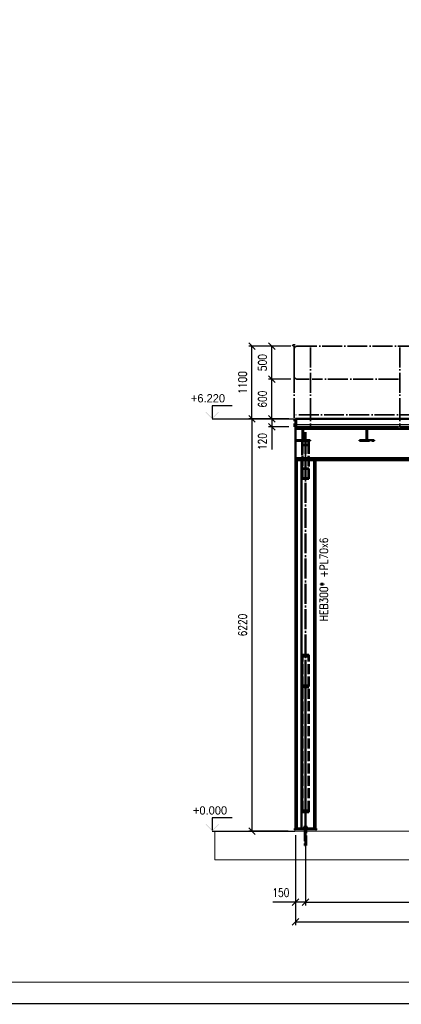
# Paper-space layout 'Layout1' of a CAD drawing. Extents: x -2 to 1033, y -36 to 596.
# Tile 21 of 64: x 305 to 420, y 0 to 297. Entities that reach past the tile are written whole.
import ezdxf
from ezdxf.enums import TextEntityAlignment as Align

# ---------------------------------------------------------------- set-up
doc = ezdxf.new("R2010")
doc.units = 0
doc.linetypes.add('ACAD_ISO02W100', pattern=[15, 12, -3])
doc.linetypes.add('ACAD_ISO04W100', pattern=[30.5, 24, -3, 0.5, -3])
doc.layers.get('0').update_dxf_attribs({"linetype": 'CONTINUOUS'})
doc.layers.get('DEFPOINTS').update_dxf_attribs({"color": 132, "linetype": 'CONTINUOUS'})
doc.layers.add('AS_INS_ON', color=7, linetype='CONTINUOUS')
doc.layers.add('RAMECEK_HP', color=251, linetype='CONTINUOUS')
for name, color, linetype, lineweight in [('SS_1.ET-HALA_TaO-PODLAHA', 9, 'CONTINUOUS', 13), ('SS_2.ET-HALA_TaO-MOULDSHOP-HLAVNI_NOSNIK', 32, 'CONTINUOUS', 50), ('SS_2.ET-HALA_TaO-MOULDSHOP-PODLAH.NOSNIK', 160, 'CONTINUOUS', 50), ('SS_2.ET-HALA_TaO-MOULDSHOP-PODLAHA', 9, 'CONTINUOUS', 5), ('SS_2.ET-HALA_TaO-MOULDSHOP-PODLAHA_LEM', 140, 'CONTINUOUS', 50), ('SS_2.ET-HALA_TaO-MOULDSHOP-PODLAHA_ZABRADLI', 20, 'CONTINUOUS', 35), ('SS_2.ET-HALA_TaO-MOULDSHOP-SLOUP', 212, 'CONTINUOUS', 50), ('SS_2.ET-HALA_TaO-MOULDSHOP-SV.ZTUZENI', 163, 'CONTINUOUS', 50), ('SS_2.ET-HALA_TaO-PODLITI', 9, 'CONTINUOUS', 13), ('SS_KOTY', 3, 'CONTINUOUS', 25), ('SS_POPIS_PROFILU_S355', 2, 'CONTINUOUS', 35)]:
    doc.layers.add(name, color=color, linetype=linetype, lineweight=lineweight)
doc.styles.add('ROMANS', font='romans.shx', dxfattribs={"width": 0.8})
doc.styles.add('romans.shx', font='romans.shx', dxfattribs={"height": 5})
doc.dimstyles.new('A-1_(2.5)_50AS', dxfattribs={"dimtxt": 2.5, "dimasz": 2, "dimexe": 1, "dimexo": 2, "dimgap": 0, "dimtad": 0, "dimdec": 1, "dimlfac": 50, "dimrnd": 1, "dimtxsty": 'ROMANS', "dimblk1": 'OBLIQUE', "dimblk2": 'OBLIQUE', "dimsah": 1, "dimcen": 2, "dimclrd": 256, "dimclre": 256, "dimclrt": 256, "dimadec": 1, "dimazin": 2, "dimtfac": 0.714286, "dimtdec": 1, "dimtmove": 0, "dimatfit": 3, "dimldrblk": 'OPEN', "dimfxl": 1, "dimtvp": 1.142857, "dimtfill": 1, "dimtolj": 1, "dimlwd": -1, "dimlwe": -1, "dimarcsym": 0})

# ---------------------------------------------------------------- blocks, each defined once
blk = doc.blocks.new('*U6')
at = {"layer": 'RAMECEK_HP', "lineweight": 35, "const_width": 0.35}
for points in [[(0, 594), (0, 0), (841, 0), (841, 594)], [(6.5, 587.5), (6.5, 6.5), (834.5, 6.5), (834.5, 587.5)]]:
    blk.add_lwpolyline(points, close=True, dxfattribs=at)
at = {"layer": 'DEFPOINTS', "style": 'ROMANS', "width": 0.8}
blk.add_attdef('TISK', text='', height=10, dxfattribs=at).set_placement((841, -33), align=Align.RIGHT)
blk = doc.blocks.new('_Oblique')
at = {"color": 0, "linetype": 'ByBlock', "lineweight": -2}
blk.add_line((-0.5, -0.5), (0.5, 0.5), dxfattribs=at)
blk = doc.blocks.new('*D29')
at = {"layer": 'DEFPOINTS', "color": 0, "transparency": 16777216}
for p in [(391.46, 52.09, -56359.8), (487.26, 52.09, -56357.6), (487.26, 30.68)]:
    blk.add_point(p, dxfattribs=at)
at = {"layer": 'SS_KOTY', "transparency": 16777216}
for p, q in [((391.46, 50.09), (391.46, 29.68)), ((487.26, 50.09), (487.26, 29.68)), ((391.46, 30.68), (487.26, 30.68))]:
    blk.add_line(p, q, dxfattribs=at)
at = {"layer": 'SS_KOTY', "transparency": 16777216, "xscale": 2, "yscale": 2, "zscale": 2, "rotation": 180}
blk.add_blockref('_Oblique', (391.46, 30.68), dxfattribs=at)
at = {"layer": 'SS_KOTY', "transparency": 16777216, "xscale": 2, "yscale": 2, "zscale": 2}
blk.add_blockref('_Oblique', (487.26, 30.68), dxfattribs=at)
at = {"layer": 'SS_KOTY', "transparency": 16777216, "insert": (439.36, 33.54), "char_height": 2.5, "attachment_point": 5, "style": 'ROMANS', "bg_fill": 3, "box_fill_scale": 1.1, "bg_fill_color": 256, "bg_fill_true_color": 13158600, "bg_fill_transparency": 0}
blk.add_mtext('\\A1;4790', dxfattribs=at)
blk = doc.blocks.new('_OPEN')
at = {"color": 0, "linetype": 'ByBlock'}
for p, q in [((-1, 0.17), (0, 0)), ((0, 0), (-1, -0.17)), ((0, 0), (-1, 0))]:
    blk.add_line(p, q, dxfattribs=at)
blk = doc.blocks.new('*D32')
at = {"layer": 'DEFPOINTS', "color": 0, "transparency": 16777216}
for p in [(388.46, 52.89, -56356.8), (391.46, 52.09, -56359.8), (388.46, 30.68)]:
    blk.add_point(p, dxfattribs=at)
at = {"layer": 'SS_KOTY', "transparency": 16777216}
for p, q in [((388.46, 50.89), (388.46, 29.68)), ((391.46, 50.09), (391.46, 29.68)), ((388.46, 30.68), (381.6, 30.68)), ((391.46, 30.68), (388.46, 30.68))]:
    blk.add_line(p, q, dxfattribs=at)
at = {"layer": 'SS_KOTY', "transparency": 16777216, "xscale": 2, "yscale": 2, "zscale": 2, "rotation": 180}
blk.add_blockref('_Oblique', (388.46, 30.68), dxfattribs=at)
at = {"layer": 'SS_KOTY', "transparency": 16777216, "xscale": 2, "yscale": 2, "zscale": 2}
blk.add_blockref('_Oblique', (391.46, 30.68), dxfattribs=at)
at = {"layer": 'SS_KOTY', "transparency": 16777216, "insert": (384.03, 33.54), "char_height": 2.5, "attachment_point": 5, "style": 'ROMANS', "bg_fill": 3, "box_fill_scale": 1.1, "bg_fill_color": 256, "bg_fill_true_color": 13158600, "bg_fill_transparency": 0}
blk.add_mtext('\\A1;150', dxfattribs=at)
blk = doc.blocks.new('*D33')
at = {"layer": 'DEFPOINTS', "color": 0, "transparency": 16777216}
for p in [(388.46, 52.89, -56356.8), (586.06, 52.89, -56356.8), (586.06, 24.68)]:
    blk.add_point(p, dxfattribs=at)
at = {"layer": 'SS_KOTY', "transparency": 16777216}
for p, q in [((388.46, 50.89), (388.46, 23.68)), ((586.06, 50.89), (586.06, 23.68)), ((388.46, 24.68), (586.06, 24.68))]:
    blk.add_line(p, q, dxfattribs=at)
at = {"layer": 'SS_KOTY', "transparency": 16777216, "xscale": 2, "yscale": 2, "zscale": 2, "rotation": 180}
blk.add_blockref('_Oblique', (388.46, 24.68), dxfattribs=at)
at = {"layer": 'SS_KOTY', "transparency": 16777216, "xscale": 2, "yscale": 2, "zscale": 2}
blk.add_blockref('_Oblique', (586.06, 24.68), dxfattribs=at)
at = {"layer": 'SS_KOTY', "transparency": 16777216, "insert": (487.26, 27.54), "char_height": 2.5, "attachment_point": 5, "style": 'ROMANS', "bg_fill": 3, "box_fill_scale": 1.1, "bg_fill_color": 256, "bg_fill_true_color": 13158600, "bg_fill_transparency": 0}
blk.add_mtext('\\A1;9880', dxfattribs=at)
blk = doc.blocks.new('*D34')
at = {"layer": 'DEFPOINTS', "color": 0, "transparency": 16777216}
for p in [(388.46, 176.49, -56356.8), (381.3, 174.09), (388.46, 174.09, -56356.8)]:
    blk.add_point(p, dxfattribs=at)
at = {"layer": 'SS_KOTY', "transparency": 16777216}
for p, q in [((386.46, 176.49), (380.3, 176.49)), ((381.3, 176.49), (381.3, 174.09)), ((386.46, 174.09), (380.3, 174.09)), ((381.3, 174.09), (381.3, 167.23))]:
    blk.add_line(p, q, dxfattribs=at)
at = {"layer": 'SS_KOTY', "transparency": 16777216, "xscale": 2, "yscale": 2, "zscale": 2}
for p, rotation in [((381.3, 176.49), 90), ((381.3, 174.09), 270)]:
    blk.add_blockref('_Oblique', p, dxfattribs=dict(at, rotation=rotation))
at = {"layer": 'SS_KOTY', "transparency": 16777216, "insert": (378.45, 169.66), "char_height": 2.5, "attachment_point": 5, "rotation": 90, "style": 'ROMANS', "bg_fill": 3, "box_fill_scale": 1.1, "bg_fill_color": 256, "bg_fill_true_color": 13158600, "bg_fill_transparency": 0}
blk.add_mtext('\\A1;120', dxfattribs=at)
blk = doc.blocks.new('*D41')
at = {"layer": 'DEFPOINTS', "color": 0, "transparency": 16777216}
for p in [(381.3, 188.49), (389.03, 188.49, -56356.36), (388.46, 176.49, -56356.8)]:
    blk.add_point(p, dxfattribs=at)
at = {"layer": 'SS_KOTY', "transparency": 16777216}
for p, q in [((387.03, 188.49), (380.3, 188.49)), ((381.3, 176.49), (381.3, 188.49)), ((386.46, 176.49), (380.3, 176.49))]:
    blk.add_line(p, q, dxfattribs=at)
at = {"layer": 'SS_KOTY', "transparency": 16777216, "xscale": 2, "yscale": 2, "zscale": 2}
for p, rotation in [((381.3, 188.49), 90), ((381.3, 176.49), 270)]:
    blk.add_blockref('_Oblique', p, dxfattribs=dict(at, rotation=rotation))
at = {"layer": 'SS_KOTY', "transparency": 16777216, "insert": (378.45, 182.49), "char_height": 2.5, "attachment_point": 5, "rotation": 90, "style": 'ROMANS', "bg_fill": 3, "box_fill_scale": 1.1, "bg_fill_color": 256, "bg_fill_true_color": 13158600, "bg_fill_transparency": 0}
blk.add_mtext('\\A1;600', dxfattribs=at)
blk = doc.blocks.new('*D42')
at = {"layer": 'DEFPOINTS', "color": 0, "transparency": 16777216}
for p in [(381.3, 198.49), (389.03, 198.49, -56356.36), (389.03, 188.49, -56356.36)]:
    blk.add_point(p, dxfattribs=at)
at = {"layer": 'SS_KOTY', "transparency": 16777216}
for p, q in [((387.03, 198.49), (380.3, 198.49)), ((381.3, 188.49), (381.3, 198.49)), ((387.03, 188.49), (380.3, 188.49))]:
    blk.add_line(p, q, dxfattribs=at)
at = {"layer": 'SS_KOTY', "transparency": 16777216, "xscale": 2, "yscale": 2, "zscale": 2}
for p, rotation in [((381.3, 198.49), 90), ((381.3, 188.49), 270)]:
    blk.add_blockref('_Oblique', p, dxfattribs=dict(at, rotation=rotation))
at = {"layer": 'SS_KOTY', "transparency": 16777216, "insert": (378.45, 193.49), "char_height": 2.5, "attachment_point": 5, "rotation": 90, "style": 'ROMANS', "bg_fill": 3, "box_fill_scale": 1.1, "bg_fill_color": 256, "bg_fill_true_color": 13158600, "bg_fill_transparency": 0}
blk.add_mtext('\\A1;500', dxfattribs=at)
blk = doc.blocks.new('*D43')
at = {"layer": 'DEFPOINTS', "color": 0, "transparency": 16777216}
for p in [(388.46, 176.49, -56356.8), (375.3, 52.09), (388.26, 52.09, -56356.6)]:
    blk.add_point(p, dxfattribs=at)
at = {"layer": 'SS_KOTY', "transparency": 16777216}
for p, q in [((386.46, 176.49), (374.3, 176.49)), ((375.3, 176.49), (375.3, 52.09)), ((386.26, 52.09), (374.3, 52.09))]:
    blk.add_line(p, q, dxfattribs=at)
at = {"layer": 'SS_KOTY', "transparency": 16777216, "xscale": 2, "yscale": 2, "zscale": 2}
for p, rotation in [((375.3, 176.49), 90), ((375.3, 52.09), 270)]:
    blk.add_blockref('_Oblique', p, dxfattribs=dict(at, rotation=rotation))
at = {"layer": 'SS_KOTY', "transparency": 16777216, "insert": (372.45, 114.29), "char_height": 2.5, "attachment_point": 5, "rotation": 90, "style": 'ROMANS', "bg_fill": 3, "box_fill_scale": 1.1, "bg_fill_color": 256, "bg_fill_true_color": 13158600, "bg_fill_transparency": 0}
blk.add_mtext('\\A1;6220', dxfattribs=at)
blk = doc.blocks.new('*D44')
at = {"layer": 'DEFPOINTS', "color": 0, "transparency": 16777216}
for p in [(375.3, 198.49), (389.03, 198.49, -56356.36), (388.46, 176.49, -56356.8)]:
    blk.add_point(p, dxfattribs=at)
at = {"layer": 'SS_KOTY', "transparency": 16777216}
for p, q in [((387.03, 198.49), (374.3, 198.49)), ((375.3, 176.49), (375.3, 198.49)), ((386.46, 176.49), (374.3, 176.49))]:
    blk.add_line(p, q, dxfattribs=at)
at = {"layer": 'SS_KOTY', "transparency": 16777216, "xscale": 2, "yscale": 2, "zscale": 2}
for p, rotation in [((375.3, 198.49), 90), ((375.3, 176.49), 270)]:
    blk.add_blockref('_Oblique', p, dxfattribs=dict(at, rotation=rotation))
at = {"layer": 'SS_KOTY', "transparency": 16777216, "insert": (372.45, 187.49), "char_height": 2.5, "attachment_point": 5, "rotation": 90, "style": 'ROMANS', "bg_fill": 3, "box_fill_scale": 1.1, "bg_fill_color": 256, "bg_fill_true_color": 13158600, "bg_fill_transparency": 0}
blk.add_mtext('\\A1;1100', dxfattribs=at)

psp = doc.layouts.get("Layout1")

# ---------------------------------------------------------------- hatches: boundary and pattern name
at = {"layer": 'AS_INS_ON'}
for points in [[(361.4453, 178.632), (361.3039, 178.4905), (363.3039, 176.4905), (365.3039, 178.4905), (365.1625, 178.632), (363.3039, 176.7734)], [(361.4453, 54.232), (361.3039, 54.0906), (363.3039, 52.0906), (365.3039, 54.0906), (365.1625, 54.232), (363.3039, 52.3734)]]:
    psp.add_hatch(color=3, dxfattribs=at).paths.add_polyline_path(points)

# ---------------------------------------------------------------- linework, layer by layer
at = {"layer": 'AS_INS_ON', "color": 3}
for p, q in [((369.3039, 180.4905, -56356.8), (363.3039, 180.4905, -56356.8)), ((363.3039, 180.4905, -56356.8), (363.3039, 176.7734, -56356.8)), ((369.3039, 56.0906, -56356.6), (363.3039, 56.0906, -56356.6)), ((363.3039, 56.0906, -56356.6), (363.3039, 52.3734, -56356.6))]:
    psp.add_line(p, q, dxfattribs=at)
at = {"layer": 'SS_1.ET-HALA_TaO-PODLAHA', "ltscale": 0.25}
psp.add_line((364.0637, 52.0906), (364.0637, 43.4545), dxfattribs=at)
at = {"layer": 'SS_2.ET-HALA_TaO-MOULDSHOP-HLAVNI_NOSNIK', "color": 1, "linetype": 'Continuous', "ltscale": 0.25}
for p, q in [((393.4586, 174.0905), (419.4958, 174.0905)), ((390.2386, 164.0905), (586.0586, 164.0905))]:
    psp.add_line(p, q, dxfattribs=at)
at = {"layer": 'SS_2.ET-HALA_TaO-MOULDSHOP-PODLAH.NOSNIK', "color": 3, "linetype": 'ACAD_ISO02W100', "ltscale": 0.25}
for p, q in [((390.5886, 173.1906), (390.5886, 173.5105)), ((390.7286, 173.1906), (390.5886, 173.1906)), ((390.5886, 173.0491), (390.5886, 173.1906)), ((390.5886, 172.9905), (390.5886, 173.0491)), ((390.5886, 172.9905), (390.7286, 172.9905)), ((390.5886, 170.4705), (390.5886, 172.9905)), ((390.7286, 173.5105), (390.7286, 173.1906)), ((390.7286, 173.1906), (390.7286, 173.0491)), ((390.7286, 173.0491), (390.7286, 172.9905)), ((390.7286, 172.9905), (390.7286, 170.4705)), ((391.0886, 173.8706), (392.8586, 173.8706)), ((392.8586, 173.8706), (392.8586, 174.0905)), ((407.7786, 174.0905), (407.7786, 173.8706)), ((407.7786, 173.8706), (409.5486, 173.8706)), ((409.9086, 173.1906), (409.9086, 173.5105)), ((410.0486, 173.1906), (409.9086, 173.1906)), ((409.9086, 173.0491), (409.9086, 173.1906)), ((409.9086, 172.9905), (409.9086, 173.0491)), ((409.9086, 172.9905), (410.0486, 172.9905)), ((409.9086, 170.4705), (409.9086, 172.9905)), ((410.0486, 173.5105), (410.0486, 173.1906)), ((410.0486, 173.1906), (410.0486, 173.0491)), ((410.0486, 173.0491), (410.0486, 172.9905)), ((410.0486, 172.9905), (410.0486, 170.4705)), ((410.4086, 173.8706), (412.1786, 173.8706)), ((412.1786, 173.8706), (412.1786, 174.0905)), ((392.8586, 170.1105), (391.0886, 170.1105)), ((392.8586, 169.8905), (392.8586, 170.1105)), ((409.5486, 170.1105), (407.7786, 170.1105)), ((407.7786, 170.1105), (407.7786, 169.8905)), ((407.7786, 169.8905), (412.1786, 169.8905)), ((412.1786, 170.1105), (410.4086, 170.1105)), ((412.1786, 169.8905), (412.1786, 170.1105))]:
    psp.add_line(p, q, dxfattribs=at)
at = {"layer": 'SS_2.ET-HALA_TaO-MOULDSHOP-PODLAH.NOSNIK', "color": 3, "linetype": 'ACAD_ISO02W100', "ltscale": 0.25, "extrusion": (-1.83697e-16, 3.06162e-16, -1)}
for centre, start, end in [((-390.2286, 173.5105), 90, 180), ((-391.0886, 173.5105), 0, 90), ((-409.5486, 173.5105), 90, 180), ((-410.4086, 173.5105), 0, 90), ((-390.2286, 170.4705), 180, 270), ((-391.0886, 170.4705), 270, 0)]:
    psp.add_arc(centre, 0.36, start, end, dxfattribs=at)
at = {"layer": 'SS_2.ET-HALA_TaO-MOULDSHOP-PODLAH.NOSNIK', "color": 3, "linetype": 'ACAD_ISO02W100', "ltscale": 0.25, "extrusion": (1.6725e-13, -4.03914e-13, -1)}
psp.add_arc((-409.5486, 170.4705), 0.36, 180, 270, dxfattribs=at)
at = {"layer": 'SS_2.ET-HALA_TaO-MOULDSHOP-PODLAH.NOSNIK', "color": 3, "linetype": 'ACAD_ISO02W100', "ltscale": 0.25, "extrusion": (-4.04404e-13, -1.67127e-13, -1)}
psp.add_arc((-410.4086, 170.4705), 0.36, 270, 0, dxfattribs=at)
at = {"layer": 'SS_2.ET-HALA_TaO-MOULDSHOP-PODLAHA_LEM', "color": 3, "linetype": 'ACAD_ISO02W100', "ltscale": 0.25}
for p, q in [((392.5686, 176.4905), (393.4586, 176.4905)), ((419.4958, 176.4905), (420.3858, 176.4905))]:
    psp.add_line(p, q, dxfattribs=at)
at = {"layer": 'SS_2.ET-HALA_TaO-MOULDSHOP-PODLAHA_LEM', "color": 1, "linetype": 'Continuous', "ltscale": 0.25}
for p, q in [((393.4586, 176.4905), (419.4958, 176.4905)), ((420.3858, 176.4905), (446.4229, 176.4905))]:
    psp.add_line(p, q, dxfattribs=at)
at = {"layer": 'SS_2.ET-HALA_TaO-MOULDSHOP-PODLAHA_ZABRADLI', "color": 7, "linetype": 'ACAD_ISO04W100', "ltscale": 0.25}
for p, q in [((393.0136, 198.0455), (393.0136, 174.0906)), ((419.9408, 198.0455), (419.9408, 174.0906)), ((419.4958, 188.4906), (393.4587, 188.4906))]:
    psp.add_line(p, q, dxfattribs=at)
at = {"layer": 'SS_2.ET-HALA_TaO-MOULDSHOP-SV.ZTUZENI', "color": 3, "linetype": 'ACAD_ISO02W100', "ltscale": 0.25}
for p, q in [((390.4586, 169.8905), (390.4586, 168.6102)), ((392.3586, 169.8265), (390.5586, 169.8265)), ((390.5586, 168.6742), (390.5586, 169.8265)), ((392.3586, 168.6742), (392.3586, 169.8265)), ((392.4586, 168.6102), (392.4586, 169.8905)), ((392.4586, 168.6102), (390.4586, 168.6102)), ((390.4586, 168.6102), (390.4586, 164.6506)), ((392.3586, 168.6742), (390.5586, 168.6742)), ((390.5586, 158.5847), (390.5586, 168.6742)), ((392.3586, 158.5847), (392.3586, 168.6742)), ((392.4586, 158.4285), (392.4586, 168.6102)), ((390.4586, 164.6506), (390.4586, 158.4285)), ((390.4586, 161.5526), (392.4586, 161.5526)), ((390.5586, 161.3964), (392.3586, 161.3964)), ((390.4586, 158.4285), (392.4586, 158.4285)), ((390.5586, 158.5847), (392.3586, 158.5847)), ((392.4586, 105.2996), (390.4586, 105.2996)), ((390.4586, 105.2996), (390.4586, 58.2726)), ((392.3586, 104.8137), (390.5586, 104.8137)), ((390.5586, 58.2521), (390.5586, 104.8137)), ((392.3586, 58.2521), (392.3586, 104.8137)), ((392.4586, 58.2726), (392.4586, 105.2996)), ((392.4586, 95.5815), (390.4586, 95.5815)), ((392.3586, 96.0674), (390.5586, 96.0674)), ((390.4586, 58.2726), (392.4586, 58.2726)), ((390.4586, 58.2726), (390.4586, 57.861)), ((390.4586, 57.861), (392.4586, 57.861)), ((390.5586, 58.2521), (392.3586, 58.2521)), ((390.5586, 57.8816), (390.5586, 58.2521)), ((390.5586, 57.8816), (392.3586, 57.8816)), ((392.3586, 57.8816), (392.3586, 58.2521)), ((392.4586, 57.861), (392.4586, 58.2726))]:
    psp.add_line(p, q, dxfattribs=at)
at = {"layer": 'SS_2.ET-HALA_TaO-MOULDSHOP-SV.ZTUZENI', "color": 7, "linetype": 'ACAD_ISO04W100', "ltscale": 0.25}
psp.add_line((391.4586, 171.9906), (391.4586, 159.9906), dxfattribs=at)

# ---------------------------------------------------------------- block references
at = {"layer": 'RAMECEK_HP'}
psp.add_blockref('*U6', (0, 0), dxfattribs=at)

# ---------------------------------------------------------------- texts
at = {"layer": 'AS_INS_ON', "color": 3}
for s, p in [('+6.220', (356.8453, 181.4905)), ('+0.000', (357.4703, 57.0906))]:
    psp.add_text(s, height=2.5, dxfattribs=at).set_placement(p)
at = {"layer": 'SS_POPIS_PROFILU_S355', "color": 7, "style": 'romans.shx', "width": 0.8}
psp.add_text('+PL70x6', height=2.5, rotation=90, dxfattribs=at).set_placement((398.2431, 128.5951))
at = {"layer": 'SS_POPIS_PROFILU_S355', "color": 2, "style": 'romans.shx', "width": 0.8}
psp.add_text('HEB300*', height=2.5, rotation=90, dxfattribs=at).set_placement((398.2431, 115.4732))

# ---------------------------------------------------------------- next in the draw order: dimensions: what is measured, and where the dimension line sits
at = {"layer": 'SS_KOTY'}
dim = psp.add_linear_dim(base=(381.3039, 174.0905), p1=(388.4586, 176.4905, -56356.8), p2=(388.4586, 174.0905, -56356.8), angle=90, dimstyle='A-1_(2.5)_50AS', dxfattribs=at)
dim.commit()
dim.dimension.update_dxf_attribs({"geometry": '*D34', "text_midpoint": (378.4468, 169.662)})
dim = psp.add_linear_dim(base=(487.2586, 30.6813), p1=(391.4586, 52.0906, -56359.8), p2=(487.2586, 52.0906, -56357.6), dimstyle='A-1_(2.5)_50AS', dxfattribs=at)
dim.commit()
dim.dimension.update_dxf_attribs({"geometry": '*D29', "text_midpoint": (439.3586, 33.5385)})

# ---------------------------------------------------------------- next in the draw order: dimensions: what is measured, and where the dimension line sits
dim = psp.add_linear_dim(base=(381.3039, 188.4906), p1=(388.4586, 176.4905, -56356.8), p2=(389.0336, 188.4906, -56356.355), angle=90, dimstyle='A-1_(2.5)_50AS', dxfattribs=at)
dim.commit()
dim.dimension.update_dxf_attribs({"geometry": '*D41', "text_midpoint": (378.4468, 182.4906)})
dim = psp.add_linear_dim(base=(388.4586, 30.6813), p1=(391.4586, 52.0906, -56359.8), p2=(388.4586, 52.8906, -56356.8), dimstyle='A-1_(2.5)_50AS', override={"dimtmove": 0}, dxfattribs=at)
dim.commit()
dim.dimension.update_dxf_attribs({"geometry": '*D32', "text_midpoint": (384.0301, 33.5385)})

# ---------------------------------------------------------------- next in the draw order: dimensions: what is measured, and where the dimension line sits
dim = psp.add_linear_dim(base=(381.3039, 198.4906), p1=(389.0336, 188.4906, -56356.355), p2=(389.0336, 198.4906, -56356.355), angle=90, dimstyle='A-1_(2.5)_50AS', dxfattribs=at)
dim.commit()
dim.dimension.update_dxf_attribs({"geometry": '*D42', "text_midpoint": (378.4468, 193.4906)})
dim = psp.add_linear_dim(base=(586.0586, 24.6813), p1=(388.4586, 52.8906, -56356.8), p2=(586.0586, 52.8906, -56356.8), dimstyle='A-1_(2.5)_50AS', dxfattribs=at)
dim.commit()
dim.dimension.update_dxf_attribs({"geometry": '*D33', "text_midpoint": (487.2586, 27.5385)})

# ---------------------------------------------------------------- next in the draw order: linework, layer by layer
at = {"layer": 'SS_1.ET-HALA_TaO-PODLAHA', "ltscale": 0.25}
psp.add_line((364.0637, 43.4545), (601.5658, 43.4545), dxfattribs=at)
at = {"layer": 'SS_2.ET-HALA_TaO-MOULDSHOP-SLOUP', "color": 7, "linetype": 'ACAD_ISO04W100', "ltscale": 0.25}
for p, q in [((391.4586, 52.0906), (391.4586, 174.0905)), ((391.4586, 53.7306), (391.4586, 47.7305)), ((391.4586, 53.7306), (391.4586, 47.7305)), ((391.0186, 53.0906), (391.8986, 53.0906)), ((391.0186, 53.0906), (391.8986, 53.0906)), ((391.2186, 52.2906), (391.6986, 52.2906)), ((391.2186, 52.2906), (391.6986, 52.2906))]:
    psp.add_line(p, q, dxfattribs=at)
at = {"layer": 'SS_2.ET-HALA_TaO-MOULDSHOP-SLOUP', "color": 1, "linetype": 'Continuous', "ltscale": 0.25}
for p, q in [((390.2386, 52.8906), (390.2386, 164.0905)), ((394.0786, 164.0905), (394.0786, 52.8906)), ((394.4586, 52.8906), (394.4586, 164.0905)), ((391.2369, 53.7306), (391.2186, 53.7306)), ((391.2186, 53.7306), (391.2186, 53.3505)), ((391.2889, 53.7306), (391.2369, 53.7306)), ((391.3668, 53.7306), (391.2889, 53.7306)), ((391.4586, 53.7306), (391.3668, 53.7306)), ((391.5505, 53.7306), (391.4586, 53.7306)), ((391.6283, 53.7306), (391.5505, 53.7306)), ((391.6804, 53.7306), (391.6283, 53.7306)), ((391.6986, 53.7306), (391.6804, 53.7306)), ((391.6986, 53.3505), (391.6986, 53.7306)), ((391.0186, 52.9706), (391.0271, 52.9706)), ((391.0186, 52.9706), (391.0186, 52.8906)), ((391.0271, 52.9706), (391.0521, 52.9706)), ((391.2506, 53.3505), (391.0426, 53.3505)), ((391.0426, 53.3505), (391.0426, 52.9706)), ((391.0521, 52.9706), (391.0928, 52.9706)), ((391.0928, 52.9706), (391.1475, 52.9706)), ((391.1475, 52.9706), (391.2142, 52.9706)), ((391.2142, 52.9706), (391.2902, 52.9706)), ((391.6666, 53.3505), (391.2506, 53.3505)), ((391.2506, 52.9706), (391.2506, 53.3505)), ((391.2902, 52.9706), (391.3728, 52.9706)), ((391.3728, 52.9706), (391.4586, 52.9706)), ((391.4586, 52.9706), (391.5445, 52.9706)), ((391.5445, 52.9706), (391.627, 52.9706)), ((391.627, 52.9706), (391.7031, 52.9706)), ((391.8746, 53.3505), (391.6666, 53.3505)), ((391.6666, 53.3505), (391.6666, 52.9706)), ((391.7031, 52.9706), (391.7698, 52.9706)), ((391.7698, 52.9706), (391.8245, 52.9706)), ((391.8245, 52.9706), (391.8651, 52.9706)), ((391.8651, 52.9706), (391.8902, 52.9706)), ((391.8746, 52.9706), (391.8746, 53.3505)), ((391.8902, 52.9706), (391.8986, 52.9706)), ((391.8986, 52.8906), (391.8986, 52.9706)), ((394.6586, 52.4906), (394.6586, 52.8906))]:
    psp.add_line(p, q, dxfattribs=at)
at = {"layer": 'SS_2.ET-HALA_TaO-MOULDSHOP-SLOUP', "color": 3, "linetype": 'ACAD_ISO02W100', "ltscale": 0.25}
for p, q in [((391.1986, 52.8906), (391.1986, 52.4906)), ((391.2186, 52.8906), (391.2186, 52.4906)), ((391.2186, 52.4906), (391.2186, 52.0906)), ((391.2186, 52.0906), (391.2186, 47.7305)), ((391.6986, 52.4906), (391.6986, 52.8906)), ((391.6986, 52.0906), (391.6986, 52.4906)), ((391.6986, 47.7305), (391.6986, 52.0906)), ((391.7186, 52.4906), (391.7186, 52.8906)), ((391.2186, 47.7305), (391.2232, 47.7305)), ((391.2232, 47.7305), (391.2369, 47.7305)), ((391.2369, 47.7305), (391.2591, 47.7305)), ((391.2591, 47.7305), (391.2889, 47.7305)), ((391.2889, 47.7305), (391.3253, 47.7305)), ((391.3253, 47.7305), (391.3668, 47.7305)), ((391.3668, 47.7305), (391.4118, 47.7305)), ((391.4118, 47.7305), (391.4586, 47.7305)), ((391.4586, 47.7305), (391.5054, 47.7305)), ((391.5054, 47.7305), (391.5505, 47.7305)), ((391.5505, 47.7305), (391.592, 47.7305)), ((391.592, 47.7305), (391.6283, 47.7305)), ((391.6283, 47.7305), (391.6582, 47.7305)), ((391.6582, 47.7305), (391.6804, 47.7305)), ((391.6804, 47.7305), (391.694, 47.7305)), ((391.694, 47.7305), (391.6986, 47.7305))]:
    psp.add_line(p, q, dxfattribs=at)
at = {"layer": 'SS_2.ET-HALA_TaO-MOULDSHOP-SV.ZTUZENI', "color": 7, "linetype": 'ACAD_ISO04W100', "ltscale": 0.25}
psp.add_line((391.4586, 100.4406), (391.4586, 52.8906), dxfattribs=at)
at = {"layer": 'SS_2.ET-HALA_TaO-PODLITI', "ltscale": 0.25}
psp.add_line((394.6586, 52.0906), (394.6586, 52.4906), dxfattribs=at)

# ---------------------------------------------------------------- next in the draw order: dimensions: what is measured, and where the dimension line sits
at = {"layer": 'SS_KOTY'}
dim = psp.add_linear_dim(base=(375.3039, 52.0906), p1=(388.4586, 176.4905, -56356.8), p2=(388.2586, 52.0906, -56356.6), angle=90, dimstyle='A-1_(2.5)_50AS', dxfattribs=at)
dim.commit()
dim.dimension.update_dxf_attribs({"geometry": '*D43', "text_midpoint": (372.4468, 114.2906)})

# ---------------------------------------------------------------- next in the draw order: linework, layer by layer
at = {"layer": 'AS_INS_ON', "color": 3}
psp.add_line((363.3039, 52.0906), (388.2577, 52.0906), dxfattribs=at)
at = {"layer": 'SS_1.ET-HALA_TaO-PODLAHA', "ltscale": 0.25}
psp.add_line((601.5658, 52.0906), (364.0637, 52.0906), dxfattribs=at)
at = {"layer": 'SS_2.ET-HALA_TaO-MOULDSHOP-HLAVNI_NOSNIK', "color": 1, "linetype": 'Continuous', "ltscale": 0.25}
for p, q in [((388.4586, 173.5306), (586.0586, 173.5306)), ((586.0586, 164.6506), (388.4586, 164.6506))]:
    psp.add_line(p, q, dxfattribs=at)
at = {"layer": 'SS_2.ET-HALA_TaO-MOULDSHOP-PODLAH.NOSNIK', "color": 3, "linetype": 'ACAD_ISO02W100', "ltscale": 0.25}
for p, q in [((388.4586, 173.8706), (390.2286, 173.8706)), ((390.2286, 170.1105), (388.4586, 170.1105)), ((388.4586, 169.8905), (392.8586, 169.8905))]:
    psp.add_line(p, q, dxfattribs=at)
at = {"layer": 'SS_2.ET-HALA_TaO-MOULDSHOP-SLOUP', "color": 1, "linetype": 'Continuous', "ltscale": 0.25}
for p, q in [((388.4586, 164.0905), (388.8386, 164.0905)), ((388.4586, 164.0905), (388.4586, 52.8906)), ((388.8386, 164.0905), (390.2386, 164.0905)), ((388.8386, 52.8906), (388.8386, 164.0905)), ((394.6586, 52.8906), (388.2586, 52.8906)), ((388.2586, 52.8906), (388.2586, 52.4906))]:
    psp.add_line(p, q, dxfattribs=at)
at = {"layer": 'SS_2.ET-HALA_TaO-MOULDSHOP-SLOUP', "color": 7, "linetype": 'ACAD_ISO04W100', "ltscale": 0.25}
psp.add_line((388.8386, 164.0905), (388.8386, 52.8906), dxfattribs=at)
at = {"layer": 'SS_2.ET-HALA_TaO-PODLITI', "ltscale": 0.25}
for p, q in [((394.6586, 52.4906), (388.2586, 52.4906)), ((388.2586, 52.4906), (388.2586, 52.0906))]:
    psp.add_line(p, q, dxfattribs=at)

# ---------------------------------------------------------------- next in the draw order: dimensions: what is measured, and where the dimension line sits
at = {"layer": 'SS_KOTY'}
dim = psp.add_linear_dim(base=(375.3039, 198.4906), p1=(388.4586, 176.4905, -56356.8), p2=(389.0336, 198.4906, -56356.355), angle=90, dimstyle='A-1_(2.5)_50AS', override={"dimtmove": 1}, dxfattribs=at)
dim.commit()
dim.dimension.update_dxf_attribs({"geometry": '*D44', "text_midpoint": (372.4468, 187.4906)})

# ---------------------------------------------------------------- next in the draw order: linework, layer by layer
at = {"layer": 'AS_INS_ON', "color": 3}
psp.add_line((363.3039, 176.4905), (388.4578, 176.4905), dxfattribs=at)
at = {"layer": 'SS_2.ET-HALA_TaO-MOULDSHOP-HLAVNI_NOSNIK', "color": 7, "linetype": 'ACAD_ISO04W100', "ltscale": 0.25}
psp.add_line((586.0586, 174.0905), (388.4586, 174.0905), dxfattribs=at)
at = {"layer": 'SS_2.ET-HALA_TaO-MOULDSHOP-HLAVNI_NOSNIK', "color": 1, "linetype": 'Continuous', "ltscale": 0.25}
for q in [(392.5686, 174.0905), (388.4586, 164.0906)]:
    psp.add_line((388.4586, 174.0905), q, dxfattribs=at)
at = {"layer": 'SS_2.ET-HALA_TaO-MOULDSHOP-PODLAHA', "color": 9, "linetype": 'ACAD_ISO02W100', "ltscale": 0.25}
for p, q in [((388.6587, 174.8706), (585.8586, 174.8706)), ((585.8586, 174.8377), (388.6587, 174.8377)), ((585.8586, 174.1363), (388.6587, 174.1363)), ((585.8586, 174.112), (388.6587, 174.112))]:
    psp.add_line(p, q, dxfattribs=at)
at = {"layer": 'SS_2.ET-HALA_TaO-MOULDSHOP-PODLAHA_LEM', "color": 1, "linetype": 'Continuous', "ltscale": 0.25}
for p, q in [((388.4586, 176.4905), (388.6586, 176.4905)), ((388.4586, 176.4905), (388.4586, 174.0905)), ((388.6586, 174.0905), (388.6586, 176.4905)), ((388.6587, 176.4905), (392.5686, 176.4905))]:
    psp.add_line(p, q, dxfattribs=at)
at = {"layer": 'SS_2.ET-HALA_TaO-MOULDSHOP-PODLAHA_LEM', "color": 7, "linetype": 'ACAD_ISO04W100', "ltscale": 0.25}
psp.add_line((586.0586, 174.0905), (388.4586, 174.0905), dxfattribs=at)
at = {"layer": 'SS_2.ET-HALA_TaO-MOULDSHOP-PODLAHA_ZABRADLI', "color": 1, "linetype": 'Continuous', "ltscale": 0.25}
psp.add_line((387.6025, 198.6608), (387.5686, 198.4906), dxfattribs=at)
at = {"layer": 'SS_2.ET-HALA_TaO-MOULDSHOP-PODLAHA_ZABRADLI', "color": 7, "linetype": 'ACAD_ISO04W100', "ltscale": 0.25}
for p, q in [((388.0136, 198.0455), (388.0136, 174.0906)), ((388.0136, 189.5106), (388.0136, 197.4706)), ((388.0136, 197.4706), (388.0136, 189.5106)), ((585.4836, 198.4906), (389.0336, 198.4906)), ((389.0336, 188.4906), (392.5686, 188.4906)), ((586.0586, 177.6906), (388.4586, 177.6906))]:
    psp.add_line(p, q, dxfattribs=at)
at = {"layer": 'SS_2.ET-HALA_TaO-MOULDSHOP-PODLAHA_ZABRADLI', "color": 1, "linetype": 'Continuous', "ltscale": 0.25}
psp.add_arc((388.0136, 198.4906), 0.445, 36.644788, 180, dxfattribs=at)
at = {"layer": 'SS_2.ET-HALA_TaO-MOULDSHOP-PODLAHA_ZABRADLI', "color": 7, "linetype": 'ACAD_ISO04W100', "ltscale": 0.25, "extrusion": (-1, 6.50911e-14, 1.3673e-13)}
psp.add_arc((-197.4706, 0, -388.0136), 1.02, 90, 180, dxfattribs=at)
at = {"layer": 'SS_2.ET-HALA_TaO-MOULDSHOP-PODLAHA_ZABRADLI', "color": 7, "linetype": 'ACAD_ISO04W100', "ltscale": 0.25, "extrusion": (6.30515e-08, -1.42972e-13, 1)}
psp.add_arc((389.0336, 197.4706, 0), 1.02, 90, 180, dxfattribs=at)
at = {"layer": 'SS_2.ET-HALA_TaO-MOULDSHOP-PODLAHA_ZABRADLI', "color": 7, "linetype": 'ACAD_ISO04W100', "ltscale": 0.25, "extrusion": (-1, -1.22469e-16, 6.30517e-08)}
psp.add_arc((-189.5106, 0, -388.0136), 1.02, 0, 90, dxfattribs=at)
at = {"layer": 'SS_2.ET-HALA_TaO-MOULDSHOP-PODLAHA_ZABRADLI', "color": 7, "linetype": 'ACAD_ISO04W100', "ltscale": 0.25}
psp.add_arc((389.0336, 189.5106), 1.02, 180, 270, dxfattribs=at)

doc.saveas('drawing.dxf')
